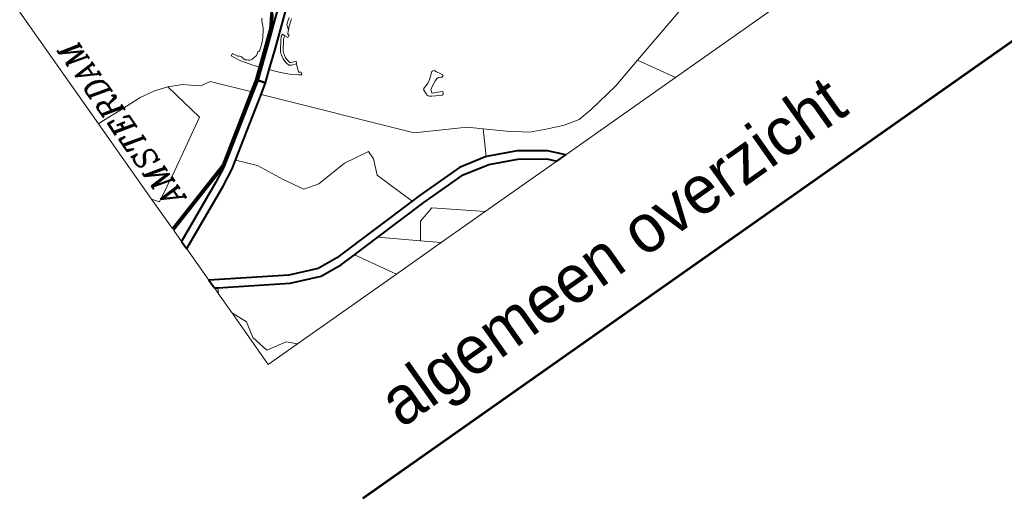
# Model space of a CAD drawing. Header units: metres. Extents: x 149090 to 149776, y 485756 to 486362.
# Tile 20 of 93: x 149564 to 149619, y 486240 to 486266. Entities that reach past the tile are written whole.
import ezdxf
from ezdxf.enums import TextEntityAlignment as Align

# ---------------------------------------------------------------- set-up
doc = ezdxf.new("R2010")
doc.units = ezdxf.units.M
doc.header["$MEASUREMENT"] = 0
for name, color, linetype, lineweight in [('WVB-pen-brm-dik 018', 6, 'Continuous', 13), ('WVB-pen-brm-dik 050', 6, 'Continuous', 53), ('WVB-pen-dik 035', 1, 'Continuous', 40), ('WVB-pen-dik 050', 1, 'Continuous', 53), ('WVB-raster-60%', 253, 'Continuous', 30), ('WVB-tekst-dik 035', 1, 'Continuous', 40), ('WVB-tekst-dik 050', 1, 'Continuous', 53)]:
    doc.layers.add(name, color=color, linetype=linetype, lineweight=lineweight)
doc.styles.add('1 200   cursief   0.18', font='ITALICS.shx', dxfattribs={"height": 0.36})
doc.styles.add('Style-WORKING', font='WORKING.shx')

# ---------------------------------------------------------------- blocks, each defined once
blk = doc.blocks.new('INZET')
at = {"layer": 'WVB-pen-brm-dik 018'}
for p, q in [((-0.16614, -0.09948), (-0.16614, -0.1146)), ((-0.16614, -0.1146), (-0.16569, -0.11459)), ((-0.16569, -0.11459), (-0.16614, -0.1146)), ((-0.16614, -0.1146), (-0.16614, -0.12481)), ((-0.16569, -0.11459), (-0.16315, -0.11479)), ((-0.16315, -0.11479), (-0.16569, -0.11459)), ((-0.16315, -0.11479), (-0.16071, -0.11489)), ((-0.16071, -0.11489), (-0.16315, -0.11479)), ((-0.16071, -0.11489), (-0.15898, -0.1152)), ((-0.15898, -0.1152), (-0.16071, -0.11489)), ((-0.15898, -0.1152), (-0.15753, -0.11568)), ((-0.15753, -0.11568), (-0.15898, -0.1152)), ((-0.14475, -0.11565), (-0.14462, -0.11545)), ((-0.14462, -0.11545), (-0.14475, -0.11565)), ((-0.14362, -0.11647), (-0.14168, -0.11488)), ((-0.15753, -0.11568), (-0.15603, -0.11642)), ((-0.15603, -0.11642), (-0.15753, -0.11568)), ((-0.15753, -0.11568), (-0.15656, -0.12044)), ((-0.15656, -0.12044), (-0.15753, -0.11568)), ((-0.15603, -0.11642), (-0.15497, -0.11729)), ((-0.15497, -0.11729), (-0.15603, -0.11642)), ((-0.14525, -0.11663), (-0.14514, -0.11646)), ((-0.14514, -0.11646), (-0.14525, -0.11663)), ((-0.14514, -0.11646), (-0.14504, -0.11626)), ((-0.14504, -0.11626), (-0.14514, -0.11646)), ((-0.14504, -0.11626), (-0.14487, -0.11588)), ((-0.14487, -0.11588), (-0.14504, -0.11626)), ((-0.14487, -0.11588), (-0.14483, -0.11577)), ((-0.14483, -0.11577), (-0.14487, -0.11588)), ((-0.14483, -0.11577), (-0.14475, -0.11565)), ((-0.14475, -0.11565), (-0.14483, -0.11577)), ((-0.14439, -0.11711), (-0.14362, -0.11647)), ((-0.14435, -0.11663), (-0.14356, -0.11559)), ((-0.14332, -0.11576), (-0.14412, -0.11683)), ((-0.14111, -0.11558), (-0.14304, -0.11717)), ((-0.15497, -0.11729), (-0.15447, -0.11769)), ((-0.15447, -0.11769), (-0.15497, -0.11729)), ((-0.14979, -0.1169), (-0.14952, -0.11678)), ((-0.14952, -0.11678), (-0.14979, -0.1169)), ((-0.14977, -0.11697), (-0.14979, -0.1169)), ((-0.14979, -0.1169), (-0.14977, -0.11697)), ((-0.14935, -0.11782), (-0.14977, -0.11697)), ((-0.14977, -0.11697), (-0.14935, -0.11782)), ((-0.14952, -0.11678), (-0.14949, -0.11686)), ((-0.14949, -0.11686), (-0.14952, -0.11678)), ((-0.14949, -0.11686), (-0.1492, -0.11745)), ((-0.1492, -0.11745), (-0.14949, -0.11686)), ((-0.1492, -0.11745), (-0.14911, -0.1174)), ((-0.14911, -0.1174), (-0.1492, -0.11745)), ((-0.14911, -0.1174), (-0.14892, -0.11766)), ((-0.14892, -0.11766), (-0.14911, -0.1174)), ((-0.14892, -0.11766), (-0.14893, -0.11776)), ((-0.14893, -0.11776), (-0.14892, -0.11766)), ((-0.14654, -0.11798), (-0.14611, -0.11761)), ((-0.14611, -0.11761), (-0.14654, -0.11798)), ((-0.14611, -0.11761), (-0.14581, -0.1173)), ((-0.14581, -0.1173), (-0.14611, -0.11761)), ((-0.14608, -0.11811), (-0.14459, -0.11689)), ((-0.14581, -0.1173), (-0.14559, -0.11705)), ((-0.14559, -0.11705), (-0.14581, -0.1173)), ((-0.14559, -0.11705), (-0.14542, -0.11684)), ((-0.14542, -0.11684), (-0.14559, -0.11705)), ((-0.14542, -0.11684), (-0.14525, -0.11663)), ((-0.14525, -0.11663), (-0.14542, -0.11684)), ((-0.14304, -0.11717), (-0.14532, -0.11904)), ((-0.14459, -0.11689), (-0.14435, -0.11663)), ((-0.14412, -0.11683), (-0.14439, -0.11711)), ((-0.14299, -0.11826), (-0.14278, -0.11764)), ((-0.14278, -0.11764), (-0.14299, -0.11826)), ((-0.14278, -0.11764), (-0.14248, -0.1174)), ((-0.14248, -0.1174), (-0.14278, -0.11764)), ((-0.1423, -0.11764), (-0.14275, -0.118)), ((-0.14275, -0.118), (-0.1423, -0.11764)), ((-0.14248, -0.1174), (-0.14211, -0.11715)), ((-0.14211, -0.11715), (-0.14248, -0.1174)), ((-0.14197, -0.11742), (-0.1423, -0.11764)), ((-0.1423, -0.11764), (-0.14197, -0.11742)), ((-0.15447, -0.11769), (-0.15335, -0.1179)), ((-0.15335, -0.1179), (-0.15447, -0.11769)), ((-0.15335, -0.1179), (-0.15034, -0.12139)), ((-0.15034, -0.12139), (-0.15335, -0.1179)), ((-0.14926, -0.11797), (-0.14935, -0.11782)), ((-0.14935, -0.11782), (-0.14926, -0.11797)), ((-0.14845, -0.11913), (-0.14926, -0.11797)), ((-0.14926, -0.11797), (-0.14845, -0.11913)), ((-0.14893, -0.11776), (-0.14891, -0.11788)), ((-0.14891, -0.11788), (-0.14893, -0.11776)), ((-0.14891, -0.11788), (-0.14885, -0.11801)), ((-0.14885, -0.11801), (-0.14891, -0.11788)), ((-0.14885, -0.11801), (-0.1488, -0.11815)), ((-0.1488, -0.11815), (-0.14885, -0.11801)), ((-0.1488, -0.11815), (-0.14866, -0.11828)), ((-0.14866, -0.11828), (-0.1488, -0.11815)), ((-0.14866, -0.11828), (-0.14853, -0.1184)), ((-0.14853, -0.1184), (-0.14866, -0.11828)), ((-0.14853, -0.1184), (-0.14836, -0.11851)), ((-0.14836, -0.11851), (-0.14853, -0.1184)), ((-0.14836, -0.11851), (-0.14816, -0.11856)), ((-0.14816, -0.11856), (-0.14836, -0.11851)), ((-0.14816, -0.11856), (-0.14748, -0.11849)), ((-0.14748, -0.11849), (-0.14816, -0.11856)), ((-0.148, -0.11967), (-0.14608, -0.11811)), ((-0.14748, -0.11849), (-0.14707, -0.11822)), ((-0.14707, -0.11822), (-0.14748, -0.11849)), ((-0.14707, -0.11822), (-0.14698, -0.11833)), ((-0.14698, -0.11833), (-0.14707, -0.11822)), ((-0.14698, -0.11833), (-0.14692, -0.11828)), ((-0.14692, -0.11828), (-0.14698, -0.11833)), ((-0.14692, -0.11828), (-0.14654, -0.11798)), ((-0.14654, -0.11798), (-0.14692, -0.11828)), ((-0.14504, -0.11963), (-0.14427, -0.11858)), ((-0.14427, -0.11858), (-0.14504, -0.11963)), ((-0.14427, -0.11858), (-0.14412, -0.11843)), ((-0.14412, -0.11843), (-0.14427, -0.11858)), ((-0.14412, -0.11843), (-0.14397, -0.11832)), ((-0.14397, -0.11832), (-0.14412, -0.11843)), ((-0.14392, -0.11866), (-0.14404, -0.11877)), ((-0.14404, -0.11877), (-0.14392, -0.11866)), ((-0.14397, -0.11832), (-0.14378, -0.11824)), ((-0.14378, -0.11824), (-0.14397, -0.11832)), ((-0.14382, -0.11858), (-0.14392, -0.11866)), ((-0.14392, -0.11866), (-0.14382, -0.11858)), ((-0.14366, -0.11852), (-0.14382, -0.11858)), ((-0.14382, -0.11858), (-0.14366, -0.11852)), ((-0.14378, -0.11824), (-0.14366, -0.11852)), ((-0.14366, -0.11852), (-0.14378, -0.11824)), ((-0.1435, -0.11886), (-0.14366, -0.11852)), ((-0.14366, -0.11852), (-0.1435, -0.11886)), ((-0.14323, -0.11874), (-0.1435, -0.11886)), ((-0.1435, -0.11886), (-0.14323, -0.11874)), ((-0.14305, -0.11831), (-0.14331, -0.11857)), ((-0.14331, -0.11857), (-0.14305, -0.11831)), ((-0.14331, -0.11857), (-0.14323, -0.11874)), ((-0.14323, -0.11874), (-0.14331, -0.11857)), ((-0.14299, -0.11826), (-0.14305, -0.11831)), ((-0.14305, -0.11831), (-0.14299, -0.11826)), ((-0.14287, -0.11815), (-0.14299, -0.11826)), ((-0.14299, -0.11826), (-0.14287, -0.11815)), ((-0.14275, -0.118), (-0.14287, -0.11815)), ((-0.14287, -0.11815), (-0.14275, -0.118)), ((-0.14915, -0.12061), (-0.148, -0.11967)), ((-0.148, -0.11967), (-0.14845, -0.11913)), ((-0.14845, -0.11913), (-0.148, -0.11967)), ((-0.14532, -0.11904), (-0.14723, -0.12059)), ((-0.14514, -0.11987), (-0.14504, -0.11963)), ((-0.14504, -0.11963), (-0.14514, -0.11987)), ((-0.14478, -0.11978), (-0.14486, -0.11998)), ((-0.14486, -0.11998), (-0.14478, -0.11978)), ((-0.14404, -0.11877), (-0.14478, -0.11978)), ((-0.14478, -0.11978), (-0.14404, -0.11877)), ((-0.15656, -0.12044), (-0.16221, -0.12372)), ((-0.16221, -0.12372), (-0.15656, -0.12044)), ((-0.15034, -0.12139), (-0.14915, -0.12061)), ((-0.14723, -0.12059), (-0.14841, -0.12155)), ((-0.14699, -0.12089), (-0.14723, -0.12059)), ((-0.14723, -0.12059), (-0.14699, -0.12089)), ((-0.14652, -0.12145), (-0.14699, -0.12089)), ((-0.14699, -0.12089), (-0.14652, -0.12145)), ((-0.1453, -0.12075), (-0.14529, -0.1205)), ((-0.14529, -0.1205), (-0.1453, -0.12075)), ((-0.14526, -0.12109), (-0.1453, -0.12075)), ((-0.1453, -0.12075), (-0.14526, -0.12109)), ((-0.14529, -0.1205), (-0.14525, -0.12022)), ((-0.14525, -0.12022), (-0.14529, -0.1205)), ((-0.14525, -0.12022), (-0.1452, -0.12004)), ((-0.1452, -0.12004), (-0.14525, -0.12022)), ((-0.1452, -0.12004), (-0.14514, -0.11987)), ((-0.14514, -0.11987), (-0.1452, -0.12004)), ((-0.14499, -0.12053), (-0.145, -0.12074)), ((-0.145, -0.12074), (-0.14499, -0.12053)), ((-0.145, -0.12074), (-0.14497, -0.12104)), ((-0.14497, -0.12104), (-0.145, -0.12074)), ((-0.14495, -0.12027), (-0.14499, -0.12053)), ((-0.14499, -0.12053), (-0.14495, -0.12027)), ((-0.14491, -0.12013), (-0.14495, -0.12027)), ((-0.14495, -0.12027), (-0.14491, -0.12013)), ((-0.14486, -0.11998), (-0.14491, -0.12013)), ((-0.14491, -0.12013), (-0.14486, -0.11998)), ((-0.15333, -0.12338), (-0.15034, -0.12139)), ((-0.15023, -0.1215), (-0.15023, -0.1215)), ((-0.14841, -0.12155), (-0.14955, -0.12231)), ((-0.14627, -0.12173), (-0.14652, -0.12145)), ((-0.14652, -0.12145), (-0.14627, -0.12173)), ((-0.14555, -0.12243), (-0.14627, -0.12173)), ((-0.14627, -0.12173), (-0.14555, -0.12243)), ((-0.14517, -0.12143), (-0.14526, -0.12109)), ((-0.14526, -0.12109), (-0.14517, -0.12143)), ((-0.14495, -0.12161), (-0.14517, -0.12143)), ((-0.14517, -0.12143), (-0.14495, -0.12161)), ((-0.14497, -0.12104), (-0.14491, -0.12126)), ((-0.14491, -0.12126), (-0.14497, -0.12104)), ((-0.14439, -0.12181), (-0.14495, -0.12161)), ((-0.14495, -0.12161), (-0.14439, -0.12181)), ((-0.14491, -0.12126), (-0.1448, -0.12134)), ((-0.1448, -0.12134), (-0.14491, -0.12126)), ((-0.1448, -0.12134), (-0.14427, -0.12154)), ((-0.14427, -0.12154), (-0.1448, -0.12134)), ((-0.14439, -0.12181), (-0.14475, -0.12268)), ((-0.14475, -0.12268), (-0.14439, -0.12181)), ((-0.14427, -0.12154), (-0.14439, -0.12181)), ((-0.14439, -0.12181), (-0.14427, -0.12154)), ((-0.14955, -0.12231), (-0.15606, -0.12664)), ((-0.14955, -0.12231), (-0.13818, -0.13554)), ((-0.13818, -0.13554), (-0.14955, -0.12231)), ((-0.14494, -0.12292), (-0.14555, -0.12243)), ((-0.14555, -0.12243), (-0.14494, -0.12292)), ((-0.14462, -0.12313), (-0.14494, -0.12292)), ((-0.14494, -0.12292), (-0.14462, -0.12313)), ((-0.14475, -0.12268), (-0.1445, -0.12285)), ((-0.1445, -0.12285), (-0.14475, -0.12268)), ((-0.1445, -0.12285), (-0.14462, -0.12313)), ((-0.14462, -0.12313), (-0.1445, -0.12285)), ((-0.16221, -0.12372), (-0.16562, -0.12556)), ((-0.16562, -0.12556), (-0.16221, -0.12372)), ((-0.15501, -0.1245), (-0.15333, -0.12338)), ((-0.16614, -0.12481), (-0.16614, -0.12876)), ((-0.16562, -0.12556), (-0.16614, -0.12481)), ((-0.16614, -0.12481), (-0.16562, -0.12556)), ((-0.15757, -0.12621), (-0.15501, -0.1245)), ((-0.16614, -0.12876), (-0.15757, -0.12621)), ((-0.15759, -0.12637), (-0.15763, -0.12639)), ((-0.15755, -0.12652), (-0.16614, -0.12907)), ((-0.16607, -0.1305), (-0.15925, -0.12739)), ((-0.15925, -0.12739), (-0.15755, -0.12652)), ((-0.15691, -0.1272), (-0.15886, -0.1282)), ((-0.15606, -0.12664), (-0.15691, -0.1272)), ((-0.15443, -0.1285), (-0.15606, -0.12664)), ((-0.15606, -0.12664), (-0.15443, -0.1285)), ((-0.15886, -0.1282), (-0.16566, -0.13131)), ((-0.15297, -0.13142), (-0.15443, -0.1285)), ((-0.15443, -0.1285), (-0.15297, -0.13142)), ((-0.16614, -0.12907), (-0.16614, -0.13054)), ((-0.16614, -0.13054), (-0.16607, -0.1305)), ((-0.16566, -0.13131), (-0.16614, -0.13157)), ((-0.16614, -0.13157), (-0.16614, -0.1358)), ((-0.15175, -0.1336), (-0.15297, -0.13142)), ((-0.15297, -0.13142), (-0.15175, -0.1336)), ((-0.13384, -0.13195), (-0.13357, -0.13183)), ((-0.13357, -0.13183), (-0.13384, -0.13195)), ((-0.13357, -0.13183), (-0.13337, -0.13172)), ((-0.13337, -0.13172), (-0.13357, -0.13183)), ((-0.13337, -0.13172), (-0.13308, -0.13149)), ((-0.13308, -0.13149), (-0.13337, -0.13172)), ((-0.13308, -0.13149), (-0.13286, -0.1313)), ((-0.13286, -0.1313), (-0.13308, -0.13149)), ((-0.13286, -0.1313), (-0.13272, -0.13118)), ((-0.13272, -0.13118), (-0.13286, -0.1313)), ((-0.13272, -0.13118), (-0.13266, -0.13114)), ((-0.13266, -0.13114), (-0.13272, -0.13118)), ((-0.13266, -0.13114), (-0.13251, -0.13113)), ((-0.13251, -0.13113), (-0.13266, -0.13114)), ((-0.13251, -0.13113), (-0.13247, -0.13115)), ((-0.13247, -0.13115), (-0.13251, -0.13113)), ((-0.13247, -0.13115), (-0.1324, -0.13119)), ((-0.1324, -0.13119), (-0.13247, -0.13115)), ((-0.1324, -0.13119), (-0.13235, -0.13125)), ((-0.13235, -0.13125), (-0.1324, -0.13119)), ((-0.13235, -0.13125), (-0.13225, -0.13144)), ((-0.13225, -0.13144), (-0.13235, -0.13125)), ((-0.13225, -0.13144), (-0.13202, -0.13185)), ((-0.13202, -0.13185), (-0.13225, -0.13144)), ((-0.1346, -0.13277), (-0.13458, -0.13245)), ((-0.13458, -0.13245), (-0.1346, -0.13277)), ((-0.1346, -0.13296), (-0.1346, -0.13277)), ((-0.1346, -0.13277), (-0.1346, -0.13296)), ((-0.13458, -0.13245), (-0.13457, -0.13232)), ((-0.13457, -0.13232), (-0.13458, -0.13245)), ((-0.13457, -0.13232), (-0.13455, -0.13225)), ((-0.13455, -0.13225), (-0.13457, -0.13232)), ((-0.13455, -0.13225), (-0.13452, -0.13219)), ((-0.13452, -0.13219), (-0.13455, -0.13225)), ((-0.13452, -0.13219), (-0.13446, -0.13215)), ((-0.13446, -0.13215), (-0.13452, -0.13219)), ((-0.13446, -0.13215), (-0.13435, -0.1321)), ((-0.13435, -0.1321), (-0.13446, -0.13215)), ((-0.13435, -0.1321), (-0.13416, -0.13205)), ((-0.13416, -0.13205), (-0.13435, -0.1321)), ((-0.13416, -0.13205), (-0.13384, -0.13195)), ((-0.13384, -0.13195), (-0.13416, -0.13205)), ((-0.13397, -0.13291), (-0.13401, -0.13306)), ((-0.13401, -0.13306), (-0.13397, -0.13291)), ((-0.13395, -0.13281), (-0.13397, -0.13291)), ((-0.13397, -0.13291), (-0.13395, -0.13281)), ((-0.13391, -0.13274), (-0.13395, -0.13281)), ((-0.13395, -0.13281), (-0.13391, -0.13274)), ((-0.1335, -0.13248), (-0.13391, -0.13274)), ((-0.13391, -0.13274), (-0.1335, -0.13248)), ((-0.13291, -0.13219), (-0.1335, -0.13248)), ((-0.1335, -0.13248), (-0.13291, -0.13219)), ((-0.13278, -0.13212), (-0.13291, -0.13219)), ((-0.13291, -0.13219), (-0.13278, -0.13212)), ((-0.13291, -0.13219), (-0.13291, -0.13219)), ((-0.13291, -0.13219), (-0.13291, -0.13219)), ((-0.13264, -0.13208), (-0.13278, -0.13212)), ((-0.13278, -0.13212), (-0.13264, -0.13208)), ((-0.13242, -0.1321), (-0.13264, -0.13208)), ((-0.13264, -0.13208), (-0.13242, -0.1321)), ((-0.13227, -0.13216), (-0.13242, -0.1321)), ((-0.13242, -0.1321), (-0.13227, -0.13216)), ((-0.13216, -0.13227), (-0.13227, -0.13216)), ((-0.13227, -0.13216), (-0.13216, -0.13227)), ((-0.13211, -0.13229), (-0.13216, -0.13227)), ((-0.13216, -0.13227), (-0.13211, -0.13229)), ((-0.13206, -0.13228), (-0.13211, -0.13229)), ((-0.13211, -0.13229), (-0.13206, -0.13228)), ((-0.13189, -0.13219), (-0.13206, -0.13228)), ((-0.13206, -0.13228), (-0.13189, -0.13219)), ((-0.13202, -0.13185), (-0.13189, -0.13211)), ((-0.13189, -0.13211), (-0.13202, -0.13185)), ((-0.13189, -0.13211), (-0.13189, -0.13219)), ((-0.13189, -0.13219), (-0.13189, -0.13211)), ((-0.15005, -0.13409), (-0.15175, -0.1336)), ((-0.15175, -0.1336), (-0.15005, -0.13409)), ((-0.14641, -0.13385), (-0.15005, -0.13409)), ((-0.15005, -0.13409), (-0.14641, -0.13385)), ((-0.1435, -0.13433), (-0.14641, -0.13385)), ((-0.14641, -0.13385), (-0.1435, -0.13433)), ((-0.13454, -0.1331), (-0.1346, -0.13296)), ((-0.1346, -0.13296), (-0.13454, -0.1331)), ((-0.13445, -0.13321), (-0.13454, -0.1331)), ((-0.13454, -0.1331), (-0.13445, -0.13321)), ((-0.13437, -0.13328), (-0.13445, -0.13321)), ((-0.13445, -0.13321), (-0.13437, -0.13328)), ((-0.13423, -0.13337), (-0.13437, -0.13328)), ((-0.13437, -0.13328), (-0.13423, -0.13337)), ((-0.13389, -0.13357), (-0.13423, -0.13337)), ((-0.13423, -0.13337), (-0.13389, -0.13357)), ((-0.13401, -0.13306), (-0.13401, -0.13312)), ((-0.13401, -0.13312), (-0.13401, -0.13306)), ((-0.13401, -0.13312), (-0.1338, -0.13321)), ((-0.1338, -0.13321), (-0.13401, -0.13312)), ((-0.13321, -0.13393), (-0.13389, -0.13357)), ((-0.13389, -0.13357), (-0.13321, -0.13393)), ((-0.1338, -0.13321), (-0.13348, -0.13336)), ((-0.13348, -0.13336), (-0.1338, -0.13321)), ((-0.13348, -0.13336), (-0.13294, -0.13363)), ((-0.13294, -0.13363), (-0.13348, -0.13336)), ((-0.13317, -0.13394), (-0.13321, -0.13393)), ((-0.13321, -0.13393), (-0.13317, -0.13394)), ((-0.1331, -0.13393), (-0.13317, -0.13394)), ((-0.13317, -0.13394), (-0.1331, -0.13393)), ((-0.13304, -0.13385), (-0.1331, -0.13393)), ((-0.1331, -0.13393), (-0.13304, -0.13385)), ((-0.13294, -0.13363), (-0.13304, -0.13385)), ((-0.13304, -0.13385), (-0.13294, -0.13363)), ((-0.1435, -0.13531), (-0.1435, -0.13433)), ((-0.1435, -0.13433), (-0.1435, -0.13531)), ((-0.16614, -0.1358), (-0.15858, -0.14045)), ((-0.14422, -0.13701), (-0.1435, -0.13531)), ((-0.1435, -0.13531), (-0.14422, -0.13701)), ((-0.13818, -0.13554), (-0.13301, -0.13841)), ((-0.13301, -0.13841), (-0.13818, -0.13554)), ((-0.16614, -0.13686), (-0.16614, -0.13766)), ((-0.1658, -0.13707), (-0.16614, -0.13686)), ((-0.1658, -0.13707), (-0.16614, -0.13766)), ((-0.16614, -0.13766), (-0.1658, -0.13707)), ((-0.15899, -0.14126), (-0.1658, -0.13707)), ((-0.14273, -0.14161), (-0.14422, -0.13701)), ((-0.14422, -0.13701), (-0.14273, -0.14161)), ((-0.16614, -0.13766), (-0.16614, -0.14033)), ((-0.13301, -0.13841), (-0.13165, -0.13959)), ((-0.13165, -0.13959), (-0.13301, -0.13841)), ((-0.16614, -0.14033), (-0.16606, -0.14038)), ((-0.16614, -0.14033), (-0.16614, -0.14721)), ((-0.16606, -0.14038), (-0.16614, -0.14033)), ((-0.16606, -0.14038), (-0.16538, -0.14197)), ((-0.16538, -0.14197), (-0.16606, -0.14038)), ((-0.15858, -0.14045), (-0.1555, -0.14171)), ((-0.13165, -0.13959), (-0.13317, -0.1423)), ((-0.13317, -0.1423), (-0.13165, -0.13959)), ((-0.13165, -0.13959), (-0.12971, -0.14128)), ((-0.12971, -0.14128), (-0.13165, -0.13959)), ((-0.11331, -0.14322), (-0.10185, -0.14028)), ((-0.10185, -0.14028), (-0.11331, -0.14322)), ((-0.15572, -0.14259), (-0.15899, -0.14126)), ((-0.15313, -0.14193), (-0.14273, -0.14161)), ((-0.14273, -0.14161), (-0.14176, -0.14158)), ((-0.14176, -0.14158), (-0.1363, -0.14158)), ((-0.1363, -0.14158), (-0.13317, -0.1423)), ((-0.12971, -0.14128), (-0.1277, -0.14286)), ((-0.1277, -0.14286), (-0.12971, -0.14128)), ((-0.16538, -0.14197), (-0.16583, -0.14379)), ((-0.16583, -0.14379), (-0.16538, -0.14197)), ((-0.15316, -0.14283), (-0.15572, -0.14259)), ((-0.1555, -0.14171), (-0.15313, -0.14193)), ((-0.14809, -0.14268), (-0.15136, -0.14278)), ((-0.14175, -0.14248), (-0.14809, -0.14268)), ((-0.14809, -0.14268), (-0.14448, -0.14574)), ((-0.14448, -0.14574), (-0.14809, -0.14268)), ((-0.1364, -0.14248), (-0.14175, -0.14248)), ((-0.13344, -0.14316), (-0.1364, -0.14248)), ((-0.13317, -0.1423), (-0.13315, -0.14231)), ((-0.13315, -0.14231), (-0.13002, -0.14375)), ((-0.16583, -0.14379), (-0.16538, -0.14584)), ((-0.16538, -0.14584), (-0.16583, -0.14379)), ((-0.15136, -0.14278), (-0.15316, -0.14283)), ((-0.1488, -0.14721), (-0.15136, -0.14278)), ((-0.15136, -0.14278), (-0.1488, -0.14721)), ((-0.14325, -0.14396), (-0.14137, -0.14346)), ((-0.14137, -0.14346), (-0.14325, -0.14396)), ((-0.14137, -0.14346), (-0.13676, -0.14721)), ((-0.13676, -0.14721), (-0.14137, -0.14346)), ((-0.13047, -0.14454), (-0.13344, -0.14316)), ((-0.13002, -0.14375), (-0.12724, -0.14568)), ((-0.1277, -0.14286), (-0.12583, -0.14372)), ((-0.12583, -0.14372), (-0.1277, -0.14286)), ((-0.12583, -0.14372), (-0.12411, -0.14444)), ((-0.12411, -0.14444), (-0.12583, -0.14372)), ((-0.11693, -0.14415), (-0.11331, -0.14322)), ((-0.11331, -0.14322), (-0.11693, -0.14415)), ((-0.11102, -0.14721), (-0.11331, -0.14322)), ((-0.11331, -0.14322), (-0.11102, -0.14721)), ((-0.14448, -0.14574), (-0.14325, -0.14396)), ((-0.14325, -0.14396), (-0.14448, -0.14574)), ((-0.12784, -0.14637), (-0.13047, -0.14454)), ((-0.12411, -0.14444), (-0.12238, -0.14487)), ((-0.12238, -0.14487), (-0.12411, -0.14444)), ((-0.12238, -0.14487), (-0.12066, -0.14473)), ((-0.12066, -0.14473), (-0.12238, -0.14487)), ((-0.12066, -0.14473), (-0.11693, -0.14415)), ((-0.11693, -0.14415), (-0.12066, -0.14473)), ((-0.16538, -0.14584), (-0.1631, -0.1463)), ((-0.1631, -0.1463), (-0.16538, -0.14584)), ((-0.14275, -0.14721), (-0.14448, -0.14574)), ((-0.14448, -0.14574), (-0.14275, -0.14721)), ((-0.12724, -0.14568), (-0.12584, -0.14721)), ((-0.1631, -0.1463), (-0.16219, -0.14721)), ((-0.16219, -0.14721), (-0.1631, -0.1463)), ((-0.12706, -0.14721), (-0.12784, -0.14637)), ((-0.16614, -0.14721), (-0.16219, -0.14721)), ((-0.16219, -0.14721), (-0.1488, -0.14721)), ((-0.1488, -0.14721), (-0.14275, -0.14721)), ((-0.14275, -0.14721), (-0.13676, -0.14721)), ((-0.13676, -0.14721), (-0.12706, -0.14721)), ((-0.12584, -0.14721), (-0.11102, -0.14721)), ((-0.11102, -0.14721), (-0.09488, -0.14721))]:
    blk.add_line(p, q, dxfattribs=at)
at = {"layer": 'WVB-pen-brm-dik 050', "flags": 128}
for points in [[(-0.1445, -0.117), (-0.14424, -0.11673), (-0.14344, -0.11568), (-0.14296, -0.11496), (-0.14257, -0.11429), (-0.142, -0.11329), (-0.14172, -0.11267), (-0.14137, -0.11187), (-0.14119, -0.11138)], [(-0.14907, -0.12073), (-0.14599, -0.11823), (-0.14448, -0.11699)], [(-0.15023, -0.1215), (-0.14907, -0.12073)], [(-0.15763, -0.12639), (-0.15023, -0.1215)], [(-0.16614, -0.12892), (-0.15759, -0.12637)]]:
    blk.add_lwpolyline(points, dxfattribs=at)
at = {"layer": 'WVB-pen-dik 035', "flags": 128}
for points in [[(-0.14004, -0.11355), (-0.14168, -0.11488), (-0.14362, -0.11647), (-0.14439, -0.11711)], [(-0.14723, -0.12059), (-0.14532, -0.11904), (-0.14304, -0.11717), (-0.14111, -0.11558), (-0.14111, -0.11557)], [(-0.14439, -0.11711), (-0.14589, -0.11835), (-0.14897, -0.12084)], [(-0.14897, -0.12084), (-0.15014, -0.12162)], [(-0.14892, -0.12091), (-0.14897, -0.12084)], [(-0.14897, -0.12084), (-0.14892, -0.12091)], [(-0.14885, -0.12099), (-0.14892, -0.12091)], [(-0.14892, -0.12091), (-0.14885, -0.12099)], [(-0.14841, -0.12155), (-0.14723, -0.12059)], [(-0.15014, -0.12162), (-0.15755, -0.12652)], [(-0.14955, -0.12231), (-0.14841, -0.12155)], [(-0.14841, -0.12155), (-0.14885, -0.12099)], [(-0.14885, -0.12099), (-0.14841, -0.12155)], [(-0.15606, -0.12664), (-0.14955, -0.12231)], [(-0.15755, -0.12652), (-0.15925, -0.12739), (-0.16607, -0.1305), (-0.16614, -0.13054)], [(-0.16614, -0.13157), (-0.16566, -0.13131), (-0.15886, -0.1282), (-0.15691, -0.1272), (-0.15606, -0.12664)], [(-0.16614, -0.13054), (-0.16614, -0.13157)], [(-0.14273, -0.14161), (-0.15313, -0.14193), (-0.1555, -0.14171), (-0.15858, -0.14045), (-0.16614, -0.1358)], [(-0.16614, -0.1358), (-0.16614, -0.13686)], [(-0.16614, -0.13686), (-0.1658, -0.13707)], [(-0.1658, -0.13707), (-0.15899, -0.14126), (-0.15572, -0.14259), (-0.15316, -0.14283), (-0.15136, -0.14278)], [(-0.13317, -0.1423), (-0.1363, -0.14158), (-0.14176, -0.14158), (-0.14273, -0.14161)], [(-0.15136, -0.14278), (-0.14809, -0.14268)], [(-0.14809, -0.14268), (-0.14175, -0.14248), (-0.1364, -0.14248), (-0.13344, -0.14316), (-0.13047, -0.14454), (-0.12784, -0.14637), (-0.12706, -0.14721)], [(-0.12584, -0.14721), (-0.12724, -0.14568), (-0.13002, -0.14375), (-0.13315, -0.14231), (-0.13317, -0.1423)], [(-0.12706, -0.14721), (-0.12584, -0.14721)]]:
    blk.add_lwpolyline(points, dxfattribs=at)
at = {"layer": 'WVB-pen-dik 050', "ltscale": 10}
blk.add_line((-0.16614, -0.16537), (-0.04463, -0.16537), dxfattribs=at)
at = {"layer": 'WVB-tekst-dik 035', "style": '1 200   cursief   0.18'}
blk.add_text('AMSTERDAM', height=0.0024, rotation=89.6289, dxfattribs=at).set_placement((-0.16294, -0.12673))
at = {"layer": 'WVB-tekst-dik 050', "style": 'Style-WORKING', "width": 0.983051}
blk.add_text('algemeen overzicht', height=0.0053327, rotation=359.9979, dxfattribs=at).set_placement((-0.1278, -0.15888), align=Align.MIDDLE_CENTER)

msp = doc.modelspace()

# ---------------------------------------------------------------- block references
at = {"layer": 'WVB-raster-60%', "xscale": 500.0000000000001, "yscale": 500.0000000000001, "zscale": 500.0000000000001, "rotation": 35.19028839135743}
msp.add_blockref('INZET', (149603.259, 486354.964), dxfattribs=at)

doc.saveas('drawing.dxf')
